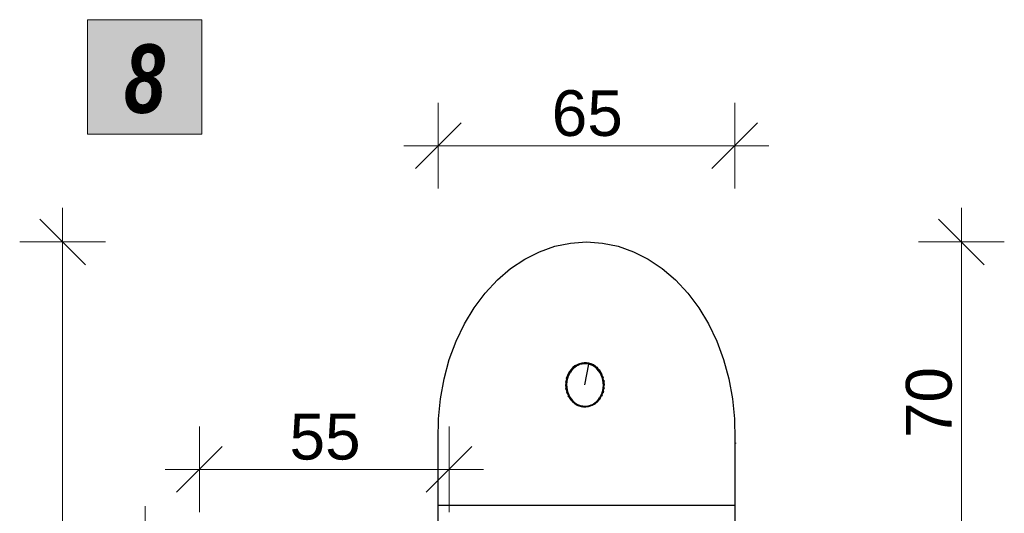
# Model space of a CAD drawing. Header units: millimetres. Extents: x -13131571 to -13125242, y -52286 to -49344.
# Tile 5 of 34: x -13131543 to -13129391, y -50423 to -49344. Entities that reach past the tile are written whole.
import ezdxf

# ---------------------------------------------------------------- set-up
doc = ezdxf.new("R2010")
doc.units = ezdxf.units.MM
doc.header["$MEASUREMENT"] = 0
for name, color, linetype in [('0._RDC (93)_1_0', 7, 'Continuous'), ('0._RDC (93)_1_AAG PRO VRD EP', 7, 'Continuous'), ('0._RDC (93)_1_BQN 2 COTATIONS PC', 7, 'Continuous')]:
    doc.layers.add(name, color=color, linetype=linetype)
doc.styles.add('STYLE_GENERE_1', font='txt')
doc.styles.add('STYLE_GENERE_2', font='txt', dxfattribs={"width": 0.8})

msp = doc.modelspace()

# ---------------------------------------------------------------- hatches: boundary and pattern name
at = {"layer": '0._RDC (93)_1_0', "linetype": 'Continuous', "lineweight": 20, "true_color": 0xff9122}
msp.add_hatch(color=30, dxfattribs=at).paths.add_polyline_path([(-13131394.6, -49343.6), (-13131394.6, -49593.6), (-13131144.6, -49593.6), (-13131144.6, -49343.6)])

# ---------------------------------------------------------------- linework, layer by layer
at = {"layer": '0._RDC (93)_1_0', "color": 250, "linetype": 'Continuous', "lineweight": 0, "true_color": 0x191919}
for p, q in [((-13130338.7, -49831.9), (-13130304, -49829.6)), ((-13130304, -49829.6), (-13130269.2, -49831.9)), ((-13130269.2, -49831.9), (-13130234.9, -49839.1)), ((-13130234.9, -49839.1), (-13130201.3, -49850.9)), ((-13130201.3, -49850.9), (-13130169, -49867.2)), ((-13130169, -49867.2), (-13130138.2, -49887.9)), ((-13130138.2, -49887.9), (-13130109.3, -49912.7)), ((-13130109.3, -49912.7), (-13130082.6, -49941.4)), ((-13130628, -50272.4), (-13130628, -50261.2)), ((-13130628, -50538.4), (-13130628, -50272.4)), ((-13129980, -50261.2), (-13129980, -50538.4)), ((-13129976.4, -50269.4), (-13129980, -50269.5))]:
    msp.add_line(p, q, dxfattribs=at)
at = {"layer": '0._RDC (93)_1_0', "color": 7, "linetype": 'Continuous', "lineweight": 20, "flags": 128}
msp.add_lwpolyline([(-13131394.6, -49343.6), (-13131144.6, -49343.6), (-13131144.6, -49593.6), (-13131394.6, -49593.6)], close=True, dxfattribs=at)
at = {"layer": '0._RDC (93)_1_0', "color": 7, "linetype": 'Continuous', "lineweight": 30, "flags": 128}
for points in [[(-13130628, -50538.4), (-13130628, -50272.4), (-13130628, -50261.2), (-13130627.5, -50216.6), (-13130623.2, -50172.4), (-13130615.3, -50129), (-13130603.8, -50086.9), (-13130588.9, -50046.7), (-13130570.7, -50008.7), (-13130549.4, -49973.5), (-13130525.3, -49941.4), (-13130498.6, -49912.7), (-13130469.7, -49887.9), (-13130438.9, -49867.2), (-13130406.6, -49850.9), (-13130373, -49839.1), (-13130338.7, -49831.9), (-13130304, -49829.6), (-13130269.2, -49831.9), (-13130234.9, -49839.1), (-13130201.3, -49850.9), (-13130169, -49867.2), (-13130138.2, -49887.9), (-13130109.3, -49912.7), (-13130082.6, -49941.4), (-13130058.5, -49973.5), (-13130037.2, -50008.7), (-13130019, -50046.7), (-13130004.1, -50086.9), (-13129992.6, -50129), (-13129984.7, -50172.4), (-13129980.5, -50216.6), (-13129980, -50261.2), (-13129980, -50538.4)], [(-13130330, -50101.3), (-13130327.6, -50099.8)], [(-13130330, -50101.3), (-13130327.6, -50099.8)], [(-13130329, -50103.3), (-13130330, -50101.3)], [(-13130329, -50103.3), (-13130330, -50101.3)], [(-13130326.6, -50101.7), (-13130329, -50103.3)], [(-13130326.6, -50101.7), (-13130329, -50103.3)], [(-13130327.6, -50099.8), (-13130326.6, -50101.7)], [(-13130327.6, -50099.8), (-13130326.6, -50101.7)], [(-13130323.5, -50097.4), (-13130320.9, -50096.3)], [(-13130323.5, -50097.4), (-13130320.9, -50096.3)], [(-13130322.8, -50099.5), (-13130323.5, -50097.4)], [(-13130322.8, -50099.5), (-13130323.5, -50097.4)], [(-13130320.2, -50098.5), (-13130322.8, -50099.5)], [(-13130320.2, -50098.5), (-13130322.8, -50099.5)], [(-13130320.9, -50096.3), (-13130320.2, -50098.5)], [(-13130320.9, -50096.3), (-13130320.2, -50098.5)], [(-13130316.5, -50094.8), (-13130313.8, -50094.3)], [(-13130316.5, -50094.8), (-13130313.8, -50094.3)], [(-13130316.1, -50097.1), (-13130316.5, -50094.8)], [(-13130316.1, -50097.1), (-13130316.5, -50094.8)], [(-13130313.4, -50096.5), (-13130316.1, -50097.1)], [(-13130313.4, -50096.5), (-13130316.1, -50097.1)], [(-13130313.8, -50094.3), (-13130313.4, -50096.5)], [(-13130313.8, -50094.3), (-13130313.4, -50096.5)], [(-13130309.2, -50096), (-13130309.2, -50093.7)], [(-13130309.2, -50093.7), (-13130306.4, -50093.7)], [(-13130309.2, -50096), (-13130309.2, -50093.7)], [(-13130309.2, -50093.7), (-13130306.4, -50093.7)], [(-13130306.4, -50096), (-13130309.2, -50096)], [(-13130306.4, -50096), (-13130309.2, -50096)], [(-13130307.2, -50142.2), (-13130298.9, -50096.7)], [(-13130306.4, -50093.7), (-13130306.4, -50096)], [(-13130306.4, -50093.7), (-13130306.4, -50096)], [(-13130302.2, -50096.3), (-13130301.8, -50094)], [(-13130302.2, -50096.3), (-13130301.8, -50094)], [(-13130299.5, -50096.8), (-13130302.2, -50096.3)], [(-13130299.5, -50096.8), (-13130302.2, -50096.3)], [(-13130301.8, -50094), (-13130299.1, -50094.5)], [(-13130301.8, -50094), (-13130299.1, -50094.5)], [(-13130299.1, -50094.5), (-13130299.5, -50096.8)], [(-13130299.1, -50094.5), (-13130299.5, -50096.8)], [(-13130295.3, -50097.9), (-13130294.6, -50095.8)], [(-13130295.3, -50097.9), (-13130294.6, -50095.8)], [(-13130292.8, -50099), (-13130295.3, -50097.9)], [(-13130292.8, -50099), (-13130295.3, -50097.9)], [(-13130294.6, -50095.8), (-13130292.1, -50096.9)], [(-13130294.6, -50095.8), (-13130292.1, -50096.9)], [(-13130292.1, -50096.9), (-13130292.8, -50099)], [(-13130292.1, -50096.9), (-13130292.8, -50099)], [(-13130288.8, -50101), (-13130287.8, -50099)], [(-13130288.8, -50101), (-13130287.8, -50099)], [(-13130286.5, -50102.6), (-13130288.8, -50101)], [(-13130286.5, -50102.6), (-13130288.8, -50101)], [(-13130287.8, -50099), (-13130285.5, -50100.6)], [(-13130287.8, -50099), (-13130285.5, -50100.6)], [(-13130285.5, -50100.6), (-13130286.5, -50102.6)], [(-13130285.5, -50100.6), (-13130286.5, -50102.6)], [(-13130344.6, -50119.9), (-13130343.3, -50117.2)], [(-13130344.6, -50119.9), (-13130343.3, -50117.2)], [(-13130342.9, -50121.1), (-13130344.6, -50119.9)], [(-13130342.9, -50121.1), (-13130344.6, -50119.9)], [(-13130343.3, -50117.2), (-13130341.5, -50118.4)], [(-13130343.3, -50117.2), (-13130341.5, -50118.4)], [(-13130341.5, -50118.4), (-13130342.9, -50121.1)], [(-13130341.5, -50118.4), (-13130342.9, -50121.1)], [(-13130340.7, -50112.8), (-13130339, -50110.4)], [(-13130340.7, -50112.8), (-13130339, -50110.4)], [(-13130339.2, -50114.3), (-13130340.7, -50112.8)], [(-13130339.2, -50114.3), (-13130340.7, -50112.8)], [(-13130337.4, -50111.9), (-13130339.2, -50114.3)], [(-13130337.4, -50111.9), (-13130339.2, -50114.3)], [(-13130339, -50110.4), (-13130337.4, -50111.9)], [(-13130339, -50110.4), (-13130337.4, -50111.9)], [(-13130335.8, -50106.5), (-13130333.7, -50104.5)], [(-13130335.8, -50106.5), (-13130333.7, -50104.5)], [(-13130334.5, -50108.3), (-13130335.8, -50106.5)], [(-13130334.5, -50108.3), (-13130335.8, -50106.5)], [(-13130332.4, -50106.3), (-13130334.5, -50108.3)], [(-13130332.4, -50106.3), (-13130334.5, -50108.3)], [(-13130333.7, -50104.5), (-13130332.4, -50106.3)], [(-13130333.7, -50104.5), (-13130332.4, -50106.3)], [(-13130282.9, -50105.3), (-13130281.6, -50103.5)], [(-13130282.9, -50105.3), (-13130281.6, -50103.5)], [(-13130280.8, -50107.3), (-13130282.9, -50105.3)], [(-13130280.8, -50107.3), (-13130282.9, -50105.3)], [(-13130281.6, -50103.5), (-13130279.5, -50105.6)], [(-13130281.6, -50103.5), (-13130279.5, -50105.6)], [(-13130279.5, -50105.6), (-13130280.8, -50107.3)], [(-13130279.5, -50105.6), (-13130280.8, -50107.3)], [(-13130277.7, -50110.7), (-13130276.2, -50109.2)], [(-13130277.7, -50110.7), (-13130276.2, -50109.2)], [(-13130276, -50113.1), (-13130277.7, -50110.7)], [(-13130276, -50113.1), (-13130277.7, -50110.7)], [(-13130276.2, -50109.2), (-13130274.4, -50111.6)], [(-13130276.2, -50109.2), (-13130274.4, -50111.6)], [(-13130274.4, -50111.6), (-13130276, -50113.1)], [(-13130274.4, -50111.6), (-13130276, -50113.1)], [(-13130273.4, -50117.1), (-13130271.7, -50115.9)], [(-13130273.4, -50117.1), (-13130271.7, -50115.9)], [(-13130272.1, -50119.8), (-13130273.4, -50117.1)], [(-13130272.1, -50119.8), (-13130273.4, -50117.1)], [(-13130270.3, -50118.7), (-13130272.1, -50119.8)], [(-13130270.3, -50118.7), (-13130272.1, -50119.8)], [(-13130271.7, -50115.9), (-13130270.3, -50118.7)], [(-13130271.7, -50115.9), (-13130270.3, -50118.7)], [(-13130270.1, -50124.2), (-13130268.3, -50123.4)], [(-13130270.1, -50124.2), (-13130268.3, -50123.4)], [(-13130268.3, -50123.4), (-13130267.3, -50126.4)], [(-13130268.3, -50123.4), (-13130267.3, -50126.4)], [(-13130349.3, -50144.5), (-13130349.3, -50141.4)], [(-13130349.3, -50141.4), (-13130347.3, -50141.4)], [(-13130349.3, -50144.5), (-13130349.3, -50141.4)], [(-13130349.3, -50141.4), (-13130347.3, -50141.4)], [(-13130347.3, -50144.5), (-13130349.3, -50144.5)], [(-13130347.3, -50144.5), (-13130349.3, -50144.5)], [(-13130349, -50136.1), (-13130348.5, -50133)], [(-13130349, -50136.1), (-13130348.5, -50133)], [(-13130347, -50136.5), (-13130349, -50136.1)], [(-13130347, -50136.5), (-13130349, -50136.1)], [(-13130348.5, -50133), (-13130346.5, -50133.4)], [(-13130348.5, -50133), (-13130346.5, -50133.4)], [(-13130347.4, -50127.8), (-13130346.5, -50124.8)], [(-13130347.4, -50127.8), (-13130346.5, -50124.8)], [(-13130345.6, -50128.6), (-13130347.4, -50127.8)], [(-13130345.6, -50128.6), (-13130347.4, -50127.8)], [(-13130347.3, -50141.4), (-13130347.3, -50144.5)], [(-13130347.3, -50141.4), (-13130347.3, -50144.5)], [(-13130346.5, -50133.4), (-13130347, -50136.5)], [(-13130346.5, -50133.4), (-13130347, -50136.5)], [(-13130346.5, -50124.8), (-13130344.6, -50125.6)], [(-13130346.5, -50124.8), (-13130344.6, -50125.6)], [(-13130344.6, -50125.6), (-13130345.6, -50128.6)], [(-13130344.6, -50125.6), (-13130345.6, -50128.6)], [(-13130269.2, -50127.2), (-13130270.1, -50124.2)], [(-13130269.2, -50127.2), (-13130270.1, -50124.2)], [(-13130267.3, -50126.4), (-13130269.2, -50127.2)], [(-13130267.3, -50126.4), (-13130269.2, -50127.2)], [(-13130268, -50131.9), (-13130266, -50131.5)], [(-13130268, -50131.9), (-13130266, -50131.5)], [(-13130267.5, -50135), (-13130268, -50131.9)], [(-13130267.5, -50135), (-13130268, -50131.9)], [(-13130265.6, -50134.6), (-13130267.5, -50135)], [(-13130265.6, -50134.6), (-13130267.5, -50135)], [(-13130267, -50143), (-13130267, -50139.9)], [(-13130267, -50139.9), (-13130265, -50139.9)], [(-13130267, -50143), (-13130267, -50139.9)], [(-13130267, -50139.9), (-13130265, -50139.9)], [(-13130265, -50143), (-13130267, -50143)], [(-13130265, -50143), (-13130267, -50143)], [(-13130266, -50131.5), (-13130265.6, -50134.6)], [(-13130266, -50131.5), (-13130265.6, -50134.6)], [(-13130265, -50139.9), (-13130265, -50143)], [(-13130265, -50139.9), (-13130265, -50143)], [(-13130348.8, -50149.8), (-13130346.8, -50149.4)], [(-13130348.8, -50149.8), (-13130346.8, -50149.4)], [(-13130348.3, -50152.9), (-13130348.8, -50149.8)], [(-13130348.3, -50152.9), (-13130348.8, -50149.8)], [(-13130346.3, -50152.5), (-13130348.3, -50152.9)], [(-13130346.3, -50152.5), (-13130348.3, -50152.9)], [(-13130347, -50158), (-13130345.1, -50157.3)], [(-13130347, -50158), (-13130345.1, -50157.3)], [(-13130346, -50161), (-13130347, -50158)], [(-13130346, -50161), (-13130347, -50158)], [(-13130346.8, -50149.4), (-13130346.3, -50152.5)], [(-13130346.8, -50149.4), (-13130346.3, -50152.5)], [(-13130344.2, -50160.2), (-13130346, -50161)], [(-13130344.2, -50160.2), (-13130346, -50161)], [(-13130345.1, -50157.3), (-13130344.2, -50160.2)], [(-13130345.1, -50157.3), (-13130344.2, -50160.2)], [(-13130344, -50165.8), (-13130342.3, -50164.6)], [(-13130344, -50165.8), (-13130342.3, -50164.6)], [(-13130342.6, -50168.5), (-13130344, -50165.8)], [(-13130342.6, -50168.5), (-13130344, -50165.8)], [(-13130342.3, -50164.6), (-13130340.9, -50167.4)], [(-13130342.3, -50164.6), (-13130340.9, -50167.4)], [(-13130272.8, -50166), (-13130271.4, -50163.3)], [(-13130272.8, -50166), (-13130271.4, -50163.3)], [(-13130271, -50167.2), (-13130272.8, -50166)], [(-13130271, -50167.2), (-13130272.8, -50166)], [(-13130271.4, -50163.3), (-13130269.7, -50164.5)], [(-13130271.4, -50163.3), (-13130269.7, -50164.5)], [(-13130269.7, -50164.5), (-13130271, -50167.2)], [(-13130269.7, -50164.5), (-13130271, -50167.2)], [(-13130269.7, -50158.8), (-13130268.8, -50155.8)], [(-13130269.7, -50158.8), (-13130268.8, -50155.8)], [(-13130267.8, -50159.6), (-13130269.7, -50158.8)], [(-13130267.8, -50159.6), (-13130269.7, -50158.8)], [(-13130268.8, -50155.8), (-13130266.9, -50156.6)], [(-13130268.8, -50155.8), (-13130266.9, -50156.6)], [(-13130267.8, -50151), (-13130267.3, -50147.9)], [(-13130267.8, -50151), (-13130267.3, -50147.9)], [(-13130265.8, -50151.5), (-13130267.8, -50151)], [(-13130265.8, -50151.5), (-13130267.8, -50151)], [(-13130266.9, -50156.6), (-13130267.8, -50159.6)], [(-13130266.9, -50156.6), (-13130267.8, -50159.6)], [(-13130267.3, -50147.9), (-13130265.3, -50148.3)], [(-13130267.3, -50147.9), (-13130265.3, -50148.3)], [(-13130265.3, -50148.3), (-13130265.8, -50151.5)], [(-13130265.3, -50148.3), (-13130265.8, -50151.5)], [(-13130340.9, -50167.4), (-13130342.6, -50168.5)], [(-13130340.9, -50167.4), (-13130342.6, -50168.5)], [(-13130339.9, -50172.8), (-13130338.3, -50171.3)], [(-13130339.9, -50172.8), (-13130338.3, -50171.3)], [(-13130338.1, -50175.2), (-13130339.9, -50172.8)], [(-13130338.1, -50175.2), (-13130339.9, -50172.8)], [(-13130338.3, -50171.3), (-13130336.6, -50173.7)], [(-13130338.3, -50171.3), (-13130336.6, -50173.7)], [(-13130336.6, -50173.7), (-13130338.1, -50175.2)], [(-13130336.6, -50173.7), (-13130338.1, -50175.2)], [(-13130334.8, -50178.9), (-13130333.5, -50177.1)], [(-13130334.8, -50178.9), (-13130333.5, -50177.1)], [(-13130332.7, -50180.9), (-13130334.8, -50178.9)], [(-13130332.7, -50180.9), (-13130334.8, -50178.9)], [(-13130333.5, -50177.1), (-13130331.4, -50179.1)], [(-13130333.5, -50177.1), (-13130331.4, -50179.1)], [(-13130331.4, -50179.1), (-13130332.7, -50180.9)], [(-13130331.4, -50179.1), (-13130332.7, -50180.9)], [(-13130328.8, -50183.8), (-13130327.8, -50181.9)], [(-13130328.8, -50183.8), (-13130327.8, -50181.9)], [(-13130326.5, -50185.4), (-13130328.8, -50183.8)], [(-13130326.5, -50185.4), (-13130328.8, -50183.8)], [(-13130327.8, -50181.9), (-13130325.5, -50183.4)], [(-13130327.8, -50181.9), (-13130325.5, -50183.4)], [(-13130325.5, -50183.4), (-13130326.5, -50185.4)], [(-13130325.5, -50183.4), (-13130326.5, -50185.4)], [(-13130322.2, -50187.5), (-13130321.5, -50185.4)], [(-13130322.2, -50187.5), (-13130321.5, -50185.4)], [(-13130319.7, -50188.6), (-13130322.2, -50187.5)], [(-13130319.7, -50188.6), (-13130322.2, -50187.5)], [(-13130321.5, -50185.4), (-13130319, -50186.5)], [(-13130321.5, -50185.4), (-13130319, -50186.5)], [(-13130319, -50186.5), (-13130319.7, -50188.6)], [(-13130319, -50186.5), (-13130319.7, -50188.6)], [(-13130315.2, -50189.9), (-13130314.8, -50187.6)], [(-13130315.2, -50189.9), (-13130314.8, -50187.6)], [(-13130314.8, -50187.6), (-13130312.1, -50188.2)], [(-13130314.8, -50187.6), (-13130312.1, -50188.2)], [(-13130312.1, -50188.2), (-13130312.5, -50190.4)], [(-13130312.1, -50188.2), (-13130312.5, -50190.4)], [(-13130300.9, -50187.9), (-13130298.2, -50187.4)], [(-13130300.9, -50187.9), (-13130298.2, -50187.4)], [(-13130300.5, -50190.2), (-13130300.9, -50187.9)], [(-13130300.5, -50190.2), (-13130300.9, -50187.9)], [(-13130298.2, -50187.4), (-13130297.9, -50189.6)], [(-13130298.2, -50187.4), (-13130297.9, -50189.6)], [(-13130294.1, -50185.9), (-13130291.5, -50184.9)], [(-13130294.1, -50185.9), (-13130291.5, -50184.9)], [(-13130293.4, -50188.1), (-13130294.1, -50185.9)], [(-13130293.4, -50188.1), (-13130294.1, -50185.9)], [(-13130290.9, -50187), (-13130293.4, -50188.1)], [(-13130290.9, -50187), (-13130293.4, -50188.1)], [(-13130291.5, -50184.9), (-13130290.9, -50187)], [(-13130291.5, -50184.9), (-13130290.9, -50187)], [(-13130287.7, -50182.7), (-13130285.3, -50181.1)], [(-13130287.7, -50182.7), (-13130285.3, -50181.1)], [(-13130286.7, -50184.7), (-13130287.7, -50182.7)], [(-13130286.7, -50184.7), (-13130287.7, -50182.7)], [(-13130284.3, -50183.1), (-13130286.7, -50184.7)], [(-13130284.3, -50183.1), (-13130286.7, -50184.7)], [(-13130285.3, -50181.1), (-13130284.3, -50183.1)], [(-13130285.3, -50181.1), (-13130284.3, -50183.1)], [(-13130281.9, -50178.2), (-13130279.8, -50176.1)], [(-13130281.9, -50178.2), (-13130279.8, -50176.1)], [(-13130280.6, -50179.9), (-13130281.9, -50178.2)], [(-13130280.6, -50179.9), (-13130281.9, -50178.2)], [(-13130278.5, -50177.9), (-13130280.6, -50179.9)], [(-13130278.5, -50177.9), (-13130280.6, -50179.9)], [(-13130279.8, -50176.1), (-13130278.5, -50177.9)], [(-13130279.8, -50176.1), (-13130278.5, -50177.9)], [(-13130276.9, -50172.6), (-13130275.1, -50170.2)], [(-13130276.9, -50172.6), (-13130275.1, -50170.2)], [(-13130275.4, -50174), (-13130276.9, -50172.6)], [(-13130275.4, -50174), (-13130276.9, -50172.6)], [(-13130273.6, -50171.6), (-13130275.4, -50174)], [(-13130273.6, -50171.6), (-13130275.4, -50174)], [(-13130275.1, -50170.2), (-13130273.6, -50171.6)], [(-13130275.1, -50170.2), (-13130273.6, -50171.6)], [(-13130312.5, -50190.4), (-13130315.2, -50189.9)], [(-13130312.5, -50190.4), (-13130315.2, -50189.9)], [(-13130307.9, -50190.8), (-13130307.9, -50188.5)], [(-13130307.9, -50188.5), (-13130305.1, -50188.5)], [(-13130307.9, -50190.8), (-13130307.9, -50188.5)], [(-13130307.9, -50188.5), (-13130305.1, -50188.5)], [(-13130305.1, -50190.8), (-13130307.9, -50190.8)], [(-13130305.1, -50190.8), (-13130307.9, -50190.8)], [(-13130305.1, -50188.5), (-13130305.1, -50190.8)], [(-13130305.1, -50188.5), (-13130305.1, -50190.8)], [(-13130297.9, -50189.6), (-13130300.5, -50190.2)], [(-13130297.9, -50189.6), (-13130300.5, -50190.2)], [(-13130628, -51899.2), (-13130628, -50405.2)], [(-13130628, -50405.2), (-13129980, -50405.2)], [(-13129980, -50405.2), (-13129980, -51899.2)]]:
    msp.add_lwpolyline(points, dxfattribs=at)
for points in [[(-13130348, -50153.2), (-13130346.5, -50159), (-13130344.3, -50164.5), (-13130341.5, -50169.7), (-13130338.3, -50174.4), (-13130334.5, -50178.6), (-13130330.3, -50182.3), (-13130325.7, -50185.3), (-13130320.8, -50187.6), (-13130315.8, -50189.2), (-13130310.6, -50190.1), (-13130305.3, -50190.2), (-13130300.1, -50189.5), (-13130294.9, -50188.1), (-13130290, -50186), (-13130285.4, -50183.1), (-13130281.1, -50179.7), (-13130277.2, -50175.6), (-13130273.7, -50171), (-13130270.9, -50165.9), (-13130268.5, -50160.4), (-13130266.8, -50154.7), (-13130265.7, -50148.8), (-13130265.3, -50142.7), (-13130265.6, -50136.7), (-13130266.5, -50130.7), (-13130268, -50124.9), (-13130270.2, -50119.3), (-13130272.9, -50114.2), (-13130276.2, -50109.4), (-13130280, -50105.2), (-13130284.2, -50101.6), (-13130288.8, -50098.5), (-13130293.6, -50096.2), (-13130298.7, -50094.6), (-13130303.9, -50093.8), (-13130309.2, -50093.7), (-13130314.4, -50094.3), (-13130319.5, -50095.7), (-13130324.5, -50097.9), (-13130329.1, -50100.7), (-13130333.4, -50104.2), (-13130337.3, -50108.3), (-13130340.7, -50112.9), (-13130343.6, -50117.9), (-13130345.9, -50123.4), (-13130347.7, -50129.1), (-13130348.7, -50135.1), (-13130349.1, -50141.1), (-13130348.9, -50147.2)], [(-13130340.1, -50168.9), (-13130337, -50173.4), (-13130333.4, -50177.5), (-13130329.3, -50181), (-13130324.9, -50183.9), (-13130320.2, -50186.1), (-13130315.4, -50187.7), (-13130310.4, -50188.5), (-13130305.3, -50188.6), (-13130300.3, -50188), (-13130295.3, -50186.6), (-13130290.6, -50184.6), (-13130286.1, -50181.8), (-13130282, -50178.5), (-13130278.2, -50174.6), (-13130275, -50170.1), (-13130272.2, -50165.3), (-13130269.9, -50160), (-13130268.3, -50154.5), (-13130267.3, -50148.8), (-13130266.9, -50143), (-13130267.1, -50137.2), (-13130268, -50131.4), (-13130269.4, -50125.8), (-13130271.5, -50120.5), (-13130274.2, -50115.5), (-13130277.3, -50111), (-13130281, -50106.9), (-13130285, -50103.4), (-13130289.4, -50100.5), (-13130294.1, -50098.3), (-13130298.9, -50096.7), (-13130304, -50095.9), (-13130309, -50095.8), (-13130314, -50096.4), (-13130319, -50097.8), (-13130323.7, -50099.9), (-13130328.2, -50102.6), (-13130332.3, -50105.9), (-13130336.1, -50109.8), (-13130339.4, -50114.3), (-13130342.1, -50119.2), (-13130344.4, -50124.4), (-13130346, -50129.9), (-13130347, -50135.6), (-13130347.5, -50141.4), (-13130347.2, -50147.3), (-13130346.4, -50153), (-13130344.9, -50158.6), (-13130342.8, -50163.9)]]:
    msp.add_lwpolyline(points, close=True, dxfattribs=at)
at = {"layer": '0._RDC (93)_1_BQN 2 COTATIONS PC', "color": 250, "linetype": 'Continuous', "lineweight": 0, "true_color": 0x191919}
for p, q in [((-13130628, -49712.9), (-13130628, -49525.4)), ((-13129980, -49712.9), (-13129980, -49525.4)), ((-13130578, -49569.2), (-13130678, -49669.2)), ((-13130030, -49669.2), (-13129930, -49569.2)), ((-13130703, -49619.2), (-13130628, -49619.2)), ((-13130628, -49619.2), (-13129980, -49619.2)), ((-13129980, -49619.2), (-13129905, -49619.2)), ((-13131449, -49829.6), (-13131449, -49754.6)), ((-13129484.4, -49829.6), (-13129484.4, -49754.6)), ((-13131399, -49879.6), (-13131499, -49779.6)), ((-13129434.4, -49879.6), (-13129534.4, -49779.6)), ((-13131355.3, -49829.6), (-13131542.8, -49829.6)), ((-13131449, -52065.2), (-13131449, -49829.6)), ((-13129390.6, -49829.6), (-13129578.1, -49829.6)), ((-13129484.4, -50538.4), (-13129484.4, -49829.6)), ((-13131150, -50420.4), (-13131150, -50232.9)), ((-13130604.2, -50420.4), (-13130604.2, -50232.9)), ((-13131100, -50276.7), (-13131200, -50376.7)), ((-13130654.2, -50376.7), (-13130554.2, -50276.7)), ((-13131225, -50326.7), (-13131150, -50326.7)), ((-13131150, -50326.7), (-13130604.2, -50326.7)), ((-13130604.2, -50326.7), (-13130529.2, -50326.7)), ((-13131268.8, -50482.1), (-13131268.8, -50407.1))]:
    msp.add_line(p, q, dxfattribs=at)

# ---------------------------------------------------------------- texts
at = {"layer": '0._RDC (93)_1_AAG PRO VRD EP', "color": 250, "linetype": 'Continuous', "lineweight": 0, "true_color": 0x191919, "insert": (-13131269.6, -49549.6), "char_height": 150, "attachment_point": 8, "style": 'STYLE_GENERE_2'}
msp.add_mtext('\\A1;{\\pqc;\\fCentury Gothic|b1|i1|c0|p0;\\W0.800000;8}', dxfattribs=at)
at = {"layer": '0._RDC (93)_1_BQN 2 COTATIONS PC', "color": 250, "linetype": 'Continuous', "lineweight": 0, "true_color": 0x191919, "char_height": 100, "width": 151.793, "attachment_point": 7, "style": 'STYLE_GENERE_1'}
for s, insert in [('\\A1;{\\pql;\\fArial Unicode MS|b0|i0|c0|p0;\\W1.000000;65}', (-13130379.9, -49599.2)), ('\\A1;{\\pql;\\fArial Unicode MS|b0|i0|c0|p0;\\W1.000000;55}', (-13130953, -50306.7))]:
    msp.add_mtext(s, dxfattribs=dict(at, insert=insert))
at = {"layer": '0._RDC (93)_1_BQN 2 COTATIONS PC', "color": 250, "linetype": 'Continuous', "lineweight": 0, "true_color": 0x191919, "insert": (-13129504.4, -50258.4), "char_height": 100, "width": 148.829, "attachment_point": 7, "rotation": 90, "style": 'STYLE_GENERE_1'}
msp.add_mtext('\\A1;{\\pql;\\fArial Unicode MS|b0|i0|c0|p0;\\W1.000000;70}', dxfattribs=at)

doc.saveas('drawing.dxf')
